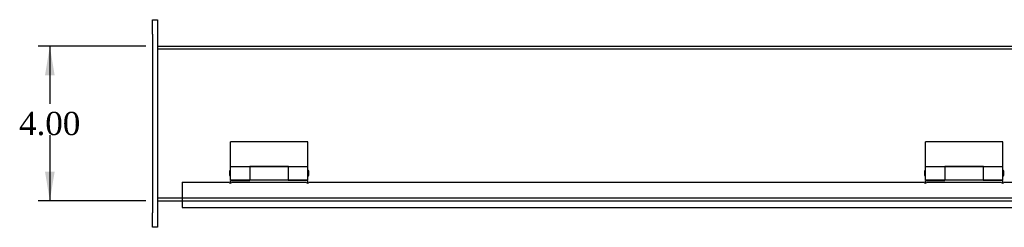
# Model space of a CAD drawing. Header units: inches. Extents: x 1 to 149, y 10 to 99.
# Tile 3 of 7: x 22.93 to 48.42, y 86.54 to 91.91. Entities that reach past the tile are written whole.
import ezdxf
from ezdxf.enums import TextEntityAlignment as Align
from ezdxf.lldxf.tags import DXFTag

# ---------------------------------------------------------------- set-up
doc = ezdxf.new("R2010")
doc.units = ezdxf.units.IN
doc.header["$MEASUREMENT"] = 0
for name, color, linetype in [('COM49236', 7, 'CONTINUOUS'), ('COM49237', 7, 'CONTINUOUS'), ('COM71012', 7, 'CONTINUOUS'), ('DEFAULT', 7, 'CONTINUOUS'), ('HNG11000', 7, 'CONTINUOUS')]:
    doc.layers.add(name, color=color, linetype=linetype)
doc.styles.add('SEACAD_TIMES_NEW_ROMAN', font='times.ttf')
tags = doc.linetypes.add('HIDDEN2', pattern=[0.1875, 0.125, -0.0625]).pattern_tags.tags
tags[6:7] = [DXFTag(74, 4), DXFTag(75, 0), DXFTag(340, '0'), DXFTag(46, 0.0), DXFTag(50, 0.0), DXFTag(44, 0.0), DXFTag(45, 0.0)]
tags[4:5] = [DXFTag(74, 4), DXFTag(75, 0), DXFTag(340, '0'), DXFTag(46, 0.0), DXFTag(50, 0.0), DXFTag(44, 0.0), DXFTag(45, 0.0)]

# ---------------------------------------------------------------- blocks, each defined once
blk = doc.blocks.new('GDIMGGROUP')
at = {"layer": 'DEFAULT', "linetype": 'Continuous'}
for points in [[(23.59, 90.476), (23.84, 90.476), (23.715, 91.226)], [(23.59, 87.976), (23.715, 87.226), (23.84, 87.976)]]:
    blk.add_hatch(color=136, dxfattribs=at).paths.add_polyline_path(points)
at = {"layer": 'DEFAULT', "color": 136, "linetype": 'Continuous'}
for p, q in [((26.2, 91.226), (23.415, 91.226)), ((23.715, 91.226), (23.715, 89.736)), ((23.715, 88.926), (23.715, 87.226)), ((26.2, 87.226), (23.415, 87.226))]:
    blk.add_line(p, q, dxfattribs=at)
at = {"layer": 'DEFAULT', "color": 136, "linetype": 'Continuous', "style": 'SEACAD_TIMES_NEW_ROMAN'}
blk.add_text('4.00', height=0.6, dxfattribs=at).set_placement((22.918, 89.526), align=Align.TOP_LEFT)

msp = doc.modelspace()

# ---------------------------------------------------------------- linework, layer by layer
at = {"layer": 'COM49236', "color": 7, "linetype": 'Continuous'}
for p, q in [((26.5, 91.226), (86.25, 91.226)), ((26.5, 87.226), (27.141, 87.226))]:
    msp.add_line(p, q, dxfattribs=at)
at = {"layer": 'COM49236', "color": 7, "linetype": 'HIDDEN2'}
for p, q in [((26.5, 91.154), (86.25, 91.154)), ((26.5, 87.298), (86.25, 87.298)), ((27.141, 87.226), (85.609, 87.226))]:
    msp.add_line(p, q, dxfattribs=at)
at = {"layer": 'COM49237', "color": 7, "linetype": 'Continuous'}
for p, q in [((27.141, 87.71), (27.141, 87.162)), ((27.141, 87.71), (28.361, 87.71)), ((28.421, 87.71), (30.361, 87.71)), ((30.421, 87.71), (46.351, 87.71)), ((46.411, 87.71), (48.351, 87.71)), ((48.411, 87.71), (64.34, 87.71)), ((27.141, 87.162), (27.141, 87.054)), ((27.141, 87.054), (85.609, 87.054))]:
    msp.add_line(p, q, dxfattribs=at)
for centre in [(28.391, 87.71), (30.391, 87.71), (46.381, 87.71), (48.381, 87.71)]:
    msp.add_arc(centre, 0.03, 180, 0, dxfattribs=at)
at = {"layer": 'COM71012', "color": 7, "linetype": 'Continuous'}
for p, q in [((26.375, 91.913), (26.5, 91.913)), ((26.375, 91.538), (26.375, 91.913)), ((26.5, 91.913), (26.5, 91.538)), ((26.375, 91.538), (26.375, 86.913)), ((26.5, 91.538), (26.5, 86.913)), ((26.375, 86.538), (26.375, 86.913)), ((26.5, 86.913), (26.5, 86.538)), ((26.5, 86.538), (26.375, 86.538))]:
    msp.add_line(p, q, dxfattribs=at)
at = {"layer": 'HNG11000', "color": 7, "linetype": 'Continuous'}
for p, q in [((28.391, 88.107), (28.391, 88.751)), ((30.391, 88.751), (28.391, 88.751)), ((30.391, 88.107), (30.391, 88.751)), ((46.381, 88.107), (46.381, 88.751)), ((48.381, 88.751), (46.381, 88.751)), ((48.381, 88.107), (48.381, 88.751)), ((28.366, 87.979), (28.366, 87.899)), ((28.391, 87.77), (28.391, 88.107)), ((28.891, 88.107), (28.391, 88.107)), ((28.891, 88.116), (28.891, 88.107)), ((29.891, 88.116), (28.891, 88.116)), ((28.891, 88.107), (28.891, 87.77)), ((28.896, 88.029), (28.891, 88.029)), ((28.896, 88.107), (28.896, 87.77)), ((29.886, 88.107), (28.896, 88.107)), ((29.886, 88.107), (29.886, 87.77)), ((29.891, 88.029), (29.886, 88.029)), ((29.891, 88.107), (29.891, 88.116)), ((29.891, 87.77), (29.891, 88.107)), ((30.391, 88.107), (29.891, 88.107)), ((30.391, 87.77), (30.391, 88.107)), ((30.416, 87.899), (30.416, 87.979)), ((46.356, 87.979), (46.356, 87.899)), ((46.381, 87.77), (46.381, 88.107)), ((46.881, 88.107), (46.381, 88.107)), ((46.881, 88.116), (46.881, 88.107)), ((47.881, 88.116), (46.881, 88.116)), ((46.881, 88.107), (46.881, 87.77)), ((46.886, 88.029), (46.881, 88.029)), ((46.886, 88.107), (46.886, 87.77)), ((47.876, 88.107), (46.886, 88.107)), ((47.876, 88.107), (47.876, 87.77)), ((47.881, 88.029), (47.876, 88.029)), ((47.881, 88.107), (47.881, 88.116)), ((47.881, 87.77), (47.881, 88.107)), ((48.381, 88.107), (47.881, 88.107)), ((48.381, 87.77), (48.381, 88.107)), ((48.406, 87.899), (48.406, 87.979)), ((28.391, 87.77), (28.891, 87.77)), ((28.391, 87.68), (28.391, 87.751)), ((28.391, 87.751), (28.896, 87.751)), ((28.891, 87.849), (28.896, 87.849)), ((28.896, 87.77), (28.896, 87.751)), ((28.896, 87.77), (29.886, 87.77)), ((29.886, 87.849), (29.891, 87.849)), ((29.886, 87.77), (29.886, 87.751)), ((30.391, 87.751), (29.886, 87.751)), ((29.891, 87.77), (30.391, 87.77)), ((30.391, 87.68), (30.391, 87.751)), ((46.381, 87.77), (46.881, 87.77)), ((46.381, 87.68), (46.381, 87.751)), ((46.381, 87.751), (46.886, 87.751)), ((46.881, 87.849), (46.886, 87.849)), ((46.886, 87.77), (46.886, 87.751)), ((46.886, 87.77), (47.876, 87.77)), ((47.876, 87.849), (47.881, 87.849)), ((47.876, 87.77), (47.876, 87.751)), ((48.381, 87.751), (47.876, 87.751)), ((47.881, 87.77), (48.381, 87.77)), ((48.381, 87.68), (48.381, 87.751))]:
    msp.add_line(p, q, dxfattribs=at)
for centre, start, end in [((28.416, 87.979), 120, 180), ((30.366, 87.979), 0, 60), ((46.406, 87.979), 120, 180), ((48.356, 87.979), 0, 60), ((28.416, 87.899), 180, 240), ((30.366, 87.899), 300, 0), ((46.406, 87.899), 180, 240), ((48.356, 87.899), 300, 0)]:
    msp.add_arc(centre, 0.05, start, end, dxfattribs=at)

# ---------------------------------------------------------------- block references
at = {"layer": 'DEFAULT'}
msp.add_blockref('GDIMGGROUP', (0, 0), dxfattribs=at)

doc.saveas('drawing.dxf')
